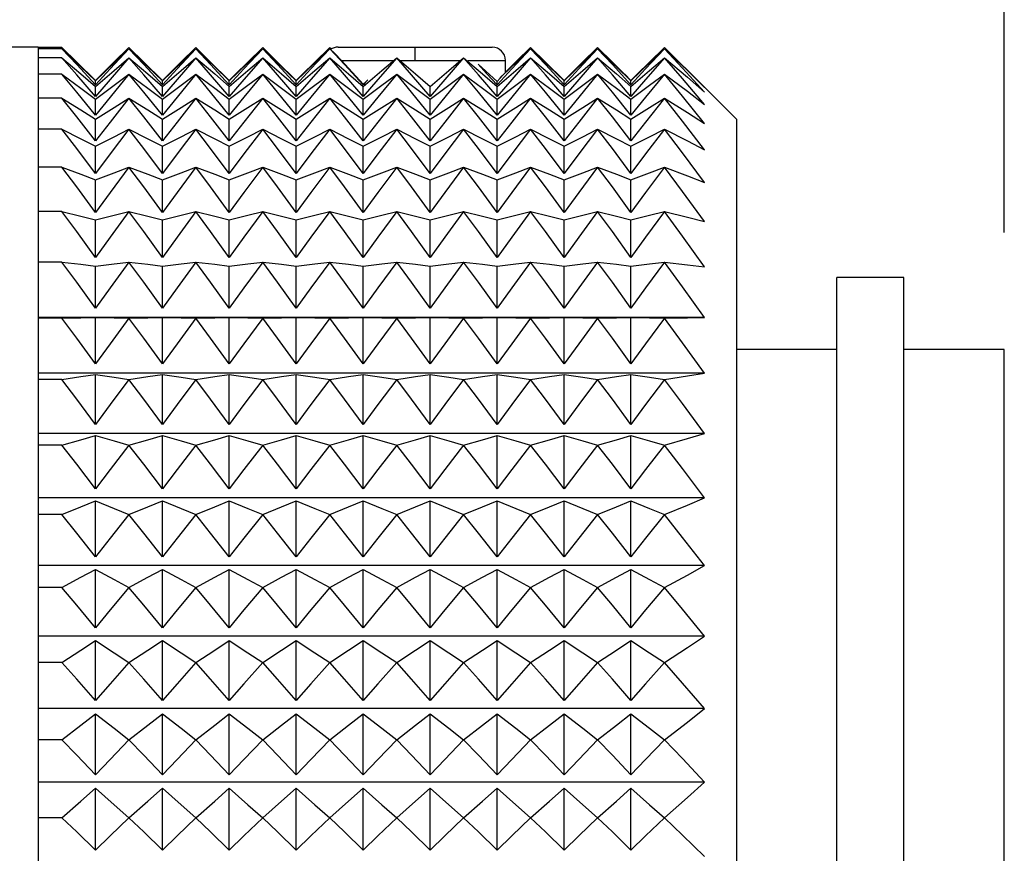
# Model space of a CAD drawing. Header units: millimetres. Extents: x 0 to 489, y 0 to 378.
# Tile 15 of 27: x 255 to 274, y 91 to 107. Entities that reach past the tile are written whole.
import ezdxf

# ---------------------------------------------------------------- set-up
doc = ezdxf.new("R2010")
doc.units = ezdxf.units.MM
doc.header["$LTSCALE"] = 1.75
doc.layers.add('DIMENSIONS', color=140, linetype='Continuous', lineweight=25)
doc.styles.add('SLDTEXTSTYLE2', font='TXT', dxfattribs={"width": 0.75})
doc.dimstyles.new('SLDDIMSTYLE3', dxfattribs={"dimtxt": 5.55625, "dimasz": 5.7785, "dimexe": 0, "dimexo": 0.0625, "dimgap": 1.389063, "dimtad": 0, "dimtih": 1, "dimtoh": 1, "dimdec": 1, "dimrnd": 1e-09, "dimzin": 12, "dimdsep": 46, "dimtxsty": 'SLDTEXTSTYLE2', "dimsah": 1, "dimcen": 0.09, "dimadec": 0, "dimazin": 3, "dimtfac": 1, "dimtdec": 1, "dimtofl": 0, "dimtmove": 0, "dimatfit": 3, "dimfxl": 0, "dimfrac": 2, "dimtolj": 1, "dimtzin": 12, "dimarcsym": 0})

# ---------------------------------------------------------------- blocks, each defined once
blk = doc.blocks.new('_D_5')
at = {"layer": 'DIMENSIONS'}
for p, q in [((203.726, 99.044), (203.726, 125.152)), ((273.576, 102.836), (273.576, 125.152)), ((203.726, 119.595), (224.901, 119.595)), ((231.466, 119.553), (229.773, 119.553)), ((229.773, 119.553), (229.773, 110.732)), ((245.835, 119.553), (247.528, 119.553)), ((247.528, 119.553), (247.528, 110.732)), ((273.576, 119.595), (252.4, 119.595)), ((229.773, 110.732), (231.466, 110.732)), ((247.528, 110.732), (245.835, 110.732))]:
    blk.add_line(p, q, dxfattribs=at)
for points in [[(203.726, 119.595), (209.504, 118.706), (209.504, 120.484)], [(273.576, 119.595), (267.797, 120.484), (267.797, 118.706)]]:
    blk.add_solid(points, dxfattribs=at)
at = {"layer": 'DIMENSIONS', "char_height": 5.5562, "attachment_point": 1, "style": 'SLDTEXTSTYLE2'}
for s, insert in [('69.9', (231.466, 127.844)), ('2.75', (231.466, 117.895))]:
    blk.add_mtext(s, dxfattribs=dict(at, insert=insert))
blk = doc.blocks.new('_D_6')
at = {"layer": 'DIMENSIONS'}
for p, q in [((273.576, 102.836), (273.576, 125.152)), ((432.326, 95.368), (432.326, 125.152)), ((273.576, 119.595), (334.067, 119.595)), ((432.326, 119.595), (371.834, 119.595))]:
    blk.add_line(p, q, dxfattribs=at)
for points in [[(273.576, 119.595), (279.354, 118.706), (279.354, 120.484)], [(432.326, 119.595), (426.547, 120.484), (426.547, 118.706)]]:
    blk.add_solid(points, dxfattribs=at)
at = {"layer": 'DIMENSIONS', "char_height": 5.5562, "attachment_point": 1, "style": 'SLDTEXTSTYLE2'}
for s, insert in [('5ft', (348.482, 126.758)), ('[1525mm]', (335.194, 117.937))]:
    blk.add_mtext(s, dxfattribs=dict(at, insert=insert))

msp = doc.modelspace()

# ---------------------------------------------------------------- linework, layer by layer
for p, q in [((255.247, 106.353), (228.872, 106.353)), ((255.247, 106.353), (255.247, 106.321)), ((255.699, 106.346), (255.247, 106.346)), ((255.247, 106.321), (255.247, 106.151)), ((255.699, 106.321), (255.247, 106.321)), ((260.939, 106.353), (262.4, 106.353)), ((262.4, 106.099), (262.4, 106.353)), ((262.4, 106.353), (263.86, 106.353)), ((255.247, 106.151), (255.247, 105.838)), ((255.699, 106.151), (255.247, 106.151)), ((261, 106.099), (261.414, 105.651)), ((261, 106.099), (261.98, 106.099)), ((262.108, 106.099), (262.4, 106.099)), ((262.4, 106.099), (263.275, 106.099)), ((263.399, 106.099), (264.114, 106.099)), ((264.114, 105.868), (264.114, 106.099)), ((263.594, 106.028), (263.954, 105.701)), ((255.247, 105.838), (255.247, 105.385)), ((255.699, 105.838), (255.247, 105.838)), ((256.334, 105.718), (256.214, 105.839)), ((256.334, 105.718), (256.454, 105.838)), ((256.334, 105.718), (256.334, 105.718)), ((257.604, 105.718), (257.484, 105.839)), ((257.604, 105.718), (257.724, 105.838)), ((257.604, 105.718), (257.604, 105.718)), ((258.874, 105.718), (258.754, 105.839)), ((258.874, 105.718), (258.994, 105.838)), ((258.874, 105.718), (258.874, 105.718)), ((260.144, 105.718), (260.024, 105.839)), ((260.144, 105.718), (260.264, 105.838)), ((260.144, 105.718), (260.144, 105.718)), ((265.224, 105.718), (265.104, 105.839)), ((265.224, 105.718), (265.344, 105.838)), ((265.224, 105.718), (265.224, 105.718)), ((266.494, 105.718), (266.374, 105.839)), ((266.494, 105.718), (266.614, 105.838)), ((266.494, 105.718), (266.494, 105.718)), ((268.496, 104.987), (267.644, 105.838)), ((256.334, 105.637), (256.334, 105.714)), ((256.334, 105.418), (256.334, 105.608)), ((257.604, 105.637), (257.604, 105.714)), ((257.604, 105.418), (257.604, 105.608)), ((258.874, 105.637), (258.874, 105.714)), ((258.874, 105.418), (258.874, 105.608)), ((260.144, 105.637), (260.144, 105.714)), ((260.144, 105.418), (260.144, 105.608)), ((261.414, 105.637), (261.414, 105.651)), ((261.414, 105.418), (261.414, 105.608)), ((262.684, 105.418), (262.684, 105.608)), ((263.954, 105.637), (263.954, 105.701)), ((263.954, 105.418), (263.954, 105.608)), ((265.224, 105.637), (265.224, 105.714)), ((265.224, 105.418), (265.224, 105.608)), ((266.494, 105.637), (266.494, 105.714)), ((266.494, 105.418), (266.494, 105.608)), ((255.247, 105.385), (255.247, 104.796)), ((255.699, 105.385), (255.247, 105.385)), ((256.334, 105.062), (256.334, 105.365)), ((257.604, 105.062), (257.604, 105.365)), ((258.874, 105.062), (258.874, 105.365)), ((260.144, 105.062), (260.144, 105.365)), ((261.414, 105.062), (261.414, 105.365)), ((262.684, 105.062), (262.684, 105.365)), ((263.954, 105.062), (263.954, 105.365)), ((265.224, 105.062), (265.224, 105.365)), ((266.494, 105.062), (266.494, 105.365)), ((256.334, 104.574), (256.334, 104.985)), ((257.604, 104.574), (257.604, 104.985)), ((258.874, 104.574), (258.874, 104.985)), ((260.144, 104.574), (260.144, 104.985)), ((261.414, 104.574), (261.414, 104.985)), ((262.684, 104.574), (262.684, 104.985)), ((263.954, 104.574), (263.954, 104.985)), ((265.224, 104.574), (265.224, 104.985)), ((266.494, 104.574), (266.494, 104.985)), ((268.496, 104.987), (268.496, 77.24)), ((255.247, 104.796), (255.247, 104.076)), ((255.699, 104.796), (255.247, 104.796)), ((256.334, 103.957), (256.334, 104.473)), ((257.604, 103.957), (257.604, 104.473)), ((258.874, 103.957), (258.874, 104.473)), ((260.144, 103.957), (260.144, 104.473)), ((261.414, 103.957), (261.414, 104.473)), ((262.684, 103.957), (262.684, 104.473)), ((263.954, 103.957), (263.954, 104.473)), ((265.224, 103.957), (265.224, 104.473)), ((266.494, 103.957), (266.494, 104.473)), ((255.247, 104.076), (255.247, 103.233)), ((255.699, 104.076), (255.247, 104.076)), ((256.334, 103.218), (256.334, 103.834)), ((257.604, 103.218), (257.604, 103.834)), ((258.874, 103.218), (258.874, 103.834)), ((260.144, 103.218), (260.144, 103.834)), ((261.414, 103.218), (261.414, 103.834)), ((262.684, 103.218), (262.684, 103.834)), ((263.954, 103.218), (263.954, 103.834)), ((265.224, 103.218), (265.224, 103.834)), ((266.494, 103.218), (266.494, 103.834)), ((255.247, 103.233), (255.247, 102.274)), ((255.699, 103.233), (255.247, 103.233)), ((256.334, 102.363), (256.334, 103.074)), ((257.604, 102.363), (257.604, 103.074)), ((258.874, 102.363), (258.874, 103.074)), ((260.144, 102.363), (260.144, 103.074)), ((261.414, 102.363), (261.414, 103.074)), ((262.684, 102.363), (262.684, 103.074)), ((263.954, 102.363), (263.954, 103.074)), ((265.224, 102.363), (265.224, 103.074)), ((266.494, 102.363), (266.494, 103.074)), ((255.247, 102.274), (255.247, 101.209)), ((255.699, 102.274), (255.247, 102.274)), ((256.334, 101.401), (256.334, 102.2)), ((257.604, 101.401), (257.604, 102.2)), ((258.874, 101.401), (258.874, 102.2)), ((260.144, 101.401), (260.144, 102.2)), ((261.414, 101.401), (261.414, 102.2)), ((262.684, 101.401), (262.684, 102.2)), ((263.954, 101.401), (263.954, 102.2)), ((265.224, 101.401), (265.224, 102.2)), ((266.494, 101.401), (266.494, 102.2)), ((270.401, 80.242), (270.401, 101.985)), ((271.671, 101.985), (270.401, 101.985)), ((271.671, 80.242), (271.671, 101.985)), ((267.891, 101.222), (255.247, 101.222)), ((255.247, 101.209), (255.247, 100.048)), ((255.699, 101.209), (255.247, 101.209)), ((256.334, 100.342), (256.334, 101.22)), ((257.604, 100.342), (257.604, 101.22)), ((258.874, 100.342), (258.874, 101.22)), ((260.144, 100.342), (260.144, 101.22)), ((261.414, 100.342), (261.414, 101.22)), ((262.684, 100.342), (262.684, 101.22)), ((263.954, 100.342), (263.954, 101.22)), ((265.224, 100.342), (265.224, 101.22)), ((266.494, 100.342), (266.494, 101.22)), ((270.401, 100.613), (268.496, 100.613)), ((273.576, 100.613), (271.671, 100.613)), ((273.576, 81.614), (273.576, 100.613)), ((267.891, 100.164), (255.247, 100.164)), ((256.334, 99.194), (256.334, 100.144)), ((257.604, 99.194), (257.604, 100.144)), ((258.874, 99.194), (258.874, 100.144)), ((260.144, 99.194), (260.144, 100.144)), ((261.414, 99.194), (261.414, 100.144)), ((262.684, 99.194), (262.684, 100.144)), ((263.954, 99.194), (263.954, 100.144)), ((265.224, 99.194), (265.224, 100.144)), ((266.494, 99.194), (266.494, 100.144)), ((255.247, 100.048), (255.247, 98.802)), ((255.699, 100.048), (255.247, 100.048)), ((267.891, 99.019), (255.247, 99.019)), ((256.334, 97.969), (256.334, 98.982)), ((257.604, 97.969), (257.604, 98.982)), ((258.874, 97.969), (258.874, 98.982)), ((260.144, 97.969), (260.144, 98.982)), ((261.414, 97.969), (261.414, 98.982)), ((262.684, 97.969), (262.684, 98.982)), ((263.954, 97.969), (263.954, 98.982)), ((265.224, 97.969), (265.224, 98.982)), ((266.494, 97.969), (266.494, 98.982)), ((255.247, 98.802), (255.247, 97.482)), ((255.699, 98.802), (255.247, 98.802)), ((267.891, 97.799), (255.247, 97.799)), ((256.334, 96.679), (256.334, 97.745)), ((257.604, 96.679), (257.604, 97.745)), ((258.874, 96.679), (258.874, 97.745)), ((260.144, 96.679), (260.144, 97.745)), ((261.414, 96.679), (261.414, 97.745)), ((262.684, 96.679), (262.684, 97.745)), ((263.954, 96.679), (263.954, 97.745)), ((265.224, 96.679), (265.224, 97.745)), ((266.494, 96.679), (266.494, 97.745)), ((255.247, 97.482), (255.247, 96.102)), ((255.699, 97.482), (255.247, 97.482)), ((267.891, 96.515), (255.247, 96.515)), ((256.334, 95.336), (256.334, 96.444)), ((257.604, 95.336), (257.604, 96.444)), ((258.874, 95.336), (258.874, 96.444)), ((260.144, 95.336), (260.144, 96.444)), ((261.414, 95.336), (261.414, 96.444)), ((262.684, 95.336), (262.684, 96.444)), ((263.954, 95.336), (263.954, 96.444)), ((265.224, 95.336), (265.224, 96.444)), ((266.494, 95.336), (266.494, 96.444)), ((255.247, 96.102), (255.247, 94.674)), ((255.699, 96.102), (255.247, 96.102)), ((267.891, 95.179), (255.247, 95.179)), ((256.334, 93.953), (256.334, 95.093)), ((257.604, 93.953), (257.604, 95.093)), ((258.874, 93.953), (258.874, 95.093)), ((260.144, 93.953), (260.144, 95.093)), ((261.414, 93.953), (261.414, 95.093)), ((262.684, 93.953), (262.684, 95.093)), ((263.954, 93.953), (263.954, 95.093)), ((265.224, 93.953), (265.224, 95.093)), ((266.494, 93.953), (266.494, 95.093)), ((255.247, 94.674), (255.247, 93.212)), ((255.699, 94.674), (255.247, 94.674)), ((267.891, 93.805), (255.247, 93.805)), ((256.334, 92.542), (256.334, 93.704)), ((257.604, 92.542), (257.604, 93.704)), ((258.874, 92.542), (258.874, 93.704)), ((260.144, 92.542), (260.144, 93.704)), ((261.414, 92.542), (261.414, 93.704)), ((262.684, 92.542), (262.684, 93.704)), ((263.954, 92.542), (263.954, 93.704)), ((265.224, 92.542), (265.224, 93.704)), ((266.494, 92.542), (266.494, 93.704)), ((255.247, 93.212), (255.247, 91.731)), ((255.699, 93.212), (255.247, 93.212)), ((267.891, 92.405), (255.247, 92.405)), ((256.334, 91.118), (256.334, 92.291)), ((257.604, 91.118), (257.604, 92.291)), ((258.874, 91.118), (258.874, 92.291)), ((260.144, 91.118), (260.144, 92.291)), ((261.414, 91.118), (261.414, 92.291)), ((262.684, 91.118), (262.684, 92.291)), ((263.954, 91.118), (263.954, 92.291)), ((265.224, 91.118), (265.224, 92.291)), ((266.494, 91.118), (266.494, 92.291)), ((255.247, 91.731), (255.247, 90.243)), ((255.699, 91.731), (255.247, 91.731))]:
    msp.add_line(p, q)
at = {"flags": 128}
for points in [[(256.334, 105.718), (255.98, 106.07), (255.699, 106.346)], [(256.334, 105.637), (255.98, 106.021), (255.699, 106.321)], [(255.699, 106.321), (256.057, 105.982), (256.334, 105.714)], [(256.969, 106.321), (256.612, 105.939), (256.334, 105.637)], [(256.334, 105.714), (256.688, 106.055), (256.969, 106.321)], [(256.969, 106.346), (256.679, 106.062), (256.454, 105.838)], [(257.604, 105.718), (257.25, 106.07), (256.969, 106.346)], [(257.604, 105.637), (257.25, 106.021), (256.969, 106.321)], [(256.969, 106.321), (257.327, 105.982), (257.604, 105.714)], [(258.239, 106.321), (257.882, 105.939), (257.604, 105.637)], [(257.604, 105.714), (257.958, 106.055), (258.239, 106.321)], [(258.239, 106.346), (257.949, 106.062), (257.724, 105.838)], [(258.874, 105.718), (258.52, 106.07), (258.239, 106.346)], [(258.874, 105.637), (258.52, 106.021), (258.239, 106.321)], [(258.239, 106.321), (258.597, 105.982), (258.874, 105.714)], [(259.509, 106.321), (259.152, 105.939), (258.874, 105.637)], [(258.874, 105.714), (259.228, 106.055), (259.509, 106.321)], [(259.509, 106.346), (259.219, 106.062), (258.994, 105.838)], [(260.144, 105.718), (259.79, 106.07), (259.509, 106.346)], [(260.144, 105.637), (259.79, 106.021), (259.509, 106.321)], [(259.509, 106.321), (259.867, 105.982), (260.144, 105.714)], [(260.779, 106.321), (260.422, 105.939), (260.144, 105.637)], [(260.144, 105.714), (260.498, 106.055), (260.779, 106.321)], [(260.779, 106.346), (260.489, 106.062), (260.264, 105.838)], [(260.812, 106.314), (260.803, 106.322), (260.779, 106.346)], [(261.414, 105.637), (261.06, 106.021), (260.779, 106.321)], [(260.779, 106.321), (260.862, 106.243), (260.927, 106.181)], [(264.589, 106.321), (264.232, 105.939), (263.954, 105.637)], [(264.05, 105.807), (264.35, 106.095), (264.589, 106.321)], [(264.589, 106.346), (264.322, 106.084), (264.114, 105.878)], [(265.224, 105.718), (264.87, 106.07), (264.589, 106.346)], [(265.224, 105.637), (264.87, 106.021), (264.589, 106.321)], [(264.589, 106.321), (264.947, 105.982), (265.224, 105.714)], [(265.859, 106.321), (265.502, 105.939), (265.224, 105.637)], [(265.224, 105.714), (265.578, 106.055), (265.859, 106.321)], [(265.859, 106.346), (265.569, 106.062), (265.344, 105.838)], [(266.494, 105.718), (266.14, 106.07), (265.859, 106.346)], [(266.494, 105.637), (266.14, 106.021), (265.859, 106.321)], [(265.859, 106.321), (266.217, 105.982), (266.494, 105.714)], [(267.129, 106.321), (266.772, 105.939), (266.494, 105.637)], [(266.494, 105.714), (266.848, 106.055), (267.129, 106.321)], [(267.129, 106.346), (266.839, 106.062), (266.614, 105.838)], [(267.644, 105.838), (267.36, 106.12), (267.129, 106.346)], [(267.891, 105.497), (267.473, 105.953), (267.129, 106.321)], [(267.129, 106.321), (267.565, 105.907), (267.891, 105.589)], [(256.334, 105.418), (255.98, 105.83), (255.699, 106.151)], [(255.699, 106.151), (256.057, 105.848), (256.334, 105.608)], [(256.969, 106.151), (256.612, 105.742), (256.334, 105.418)], [(256.334, 105.608), (256.688, 105.913), (256.969, 106.151)], [(257.604, 105.418), (257.25, 105.83), (256.969, 106.151)], [(256.969, 106.151), (257.327, 105.848), (257.604, 105.608)], [(258.239, 106.151), (257.882, 105.742), (257.604, 105.418)], [(257.604, 105.608), (257.958, 105.913), (258.239, 106.151)], [(258.874, 105.418), (258.52, 105.83), (258.239, 106.151)], [(258.239, 106.151), (258.597, 105.848), (258.874, 105.608)], [(259.509, 106.151), (259.152, 105.742), (258.874, 105.418)], [(258.874, 105.608), (259.228, 105.913), (259.509, 106.151)], [(260.144, 105.418), (259.79, 105.83), (259.509, 106.151)], [(259.509, 106.151), (259.867, 105.848), (260.144, 105.608)], [(260.779, 106.151), (260.422, 105.742), (260.144, 105.418)], [(260.144, 105.608), (260.498, 105.913), (260.779, 106.151)], [(261.414, 105.418), (261.06, 105.83), (260.779, 106.151)], [(260.779, 106.151), (261.137, 105.848), (261.414, 105.608)], [(261, 106.099), (260.959, 106.145), (260.927, 106.181)], [(262.049, 106.151), (261.692, 105.742), (261.414, 105.418)], [(261.414, 105.608), (261.768, 105.913), (262.049, 106.151)], [(262.684, 105.418), (262.33, 105.83), (262.049, 106.151)], [(262.049, 106.151), (262.407, 105.848), (262.684, 105.608)], [(263.319, 106.151), (262.962, 105.742), (262.684, 105.418)], [(262.684, 105.608), (263.038, 105.913), (263.319, 106.151)], [(263.954, 105.418), (263.6, 105.83), (263.319, 106.151)], [(263.319, 106.151), (263.677, 105.848), (263.954, 105.608)], [(264.589, 106.151), (264.232, 105.742), (263.954, 105.418)], [(263.954, 105.608), (264.308, 105.913), (264.589, 106.151)], [(265.224, 105.418), (264.87, 105.83), (264.589, 106.151)], [(264.589, 106.151), (264.947, 105.848), (265.224, 105.608)], [(265.859, 106.151), (265.502, 105.742), (265.224, 105.418)], [(265.224, 105.608), (265.578, 105.913), (265.859, 106.151)], [(266.494, 105.418), (266.14, 105.83), (265.859, 106.151)], [(265.859, 106.151), (266.217, 105.848), (266.494, 105.608)], [(267.129, 106.151), (266.772, 105.742), (266.494, 105.418)], [(266.494, 105.608), (266.848, 105.913), (267.129, 106.151)], [(267.891, 105.267), (267.473, 105.758), (267.129, 106.151)], [(267.129, 106.151), (267.564, 105.781), (267.891, 105.497)], [(263.954, 105.637), (263.755, 105.854), (263.594, 106.028)], [(256.334, 105.062), (255.98, 105.498), (255.699, 105.838)], [(255.699, 105.838), (256.057, 105.574), (256.334, 105.365)], [(256.969, 105.838), (256.612, 105.405), (256.334, 105.062)], [(256.334, 105.365), (256.688, 105.631), (256.969, 105.838)], [(256.454, 105.838), (256.387, 105.771), (256.334, 105.718)], [(257.604, 105.062), (257.25, 105.498), (256.969, 105.838)], [(256.969, 105.838), (257.327, 105.574), (257.604, 105.365)], [(258.239, 105.838), (257.882, 105.405), (257.604, 105.062)], [(257.604, 105.365), (257.958, 105.631), (258.239, 105.838)], [(257.724, 105.838), (257.657, 105.771), (257.604, 105.718)], [(258.874, 105.062), (258.52, 105.498), (258.239, 105.838)], [(258.239, 105.838), (258.597, 105.574), (258.874, 105.365)], [(259.509, 105.838), (259.152, 105.405), (258.874, 105.062)], [(258.874, 105.365), (259.228, 105.631), (259.509, 105.838)], [(258.994, 105.838), (258.927, 105.771), (258.874, 105.718)], [(260.144, 105.062), (259.79, 105.498), (259.509, 105.838)], [(259.509, 105.838), (259.867, 105.574), (260.144, 105.365)], [(260.779, 105.838), (260.422, 105.405), (260.144, 105.062)], [(260.144, 105.365), (260.498, 105.631), (260.779, 105.838)], [(260.264, 105.838), (260.197, 105.771), (260.144, 105.718)], [(261.414, 105.062), (261.06, 105.498), (260.779, 105.838)], [(260.779, 105.838), (261.137, 105.574), (261.414, 105.365)], [(262.049, 105.838), (261.692, 105.405), (261.414, 105.062)], [(261.414, 105.365), (261.768, 105.631), (262.049, 105.838)], [(261.414, 105.651), (261.464, 105.698), (261.504, 105.735)], [(261.504, 105.735), (261.453, 105.68), (261.414, 105.637)], [(262.684, 105.062), (262.33, 105.498), (262.049, 105.838)], [(262.049, 105.838), (262.407, 105.574), (262.684, 105.365)], [(263.319, 105.838), (262.962, 105.405), (262.684, 105.062)], [(262.684, 105.365), (263.038, 105.631), (263.319, 105.838)], [(263.954, 105.062), (263.6, 105.498), (263.319, 105.838)], [(263.319, 105.838), (263.677, 105.574), (263.954, 105.365)], [(264.589, 105.838), (264.232, 105.405), (263.954, 105.062)], [(263.954, 105.365), (264.308, 105.631), (264.589, 105.838)], [(263.954, 105.701), (264.012, 105.765), (264.05, 105.807)], [(265.224, 105.062), (264.87, 105.498), (264.589, 105.838)], [(264.589, 105.838), (264.947, 105.574), (265.224, 105.365)], [(265.859, 105.838), (265.502, 105.405), (265.224, 105.062)], [(265.224, 105.365), (265.578, 105.631), (265.859, 105.838)], [(265.344, 105.838), (265.277, 105.771), (265.224, 105.718)], [(266.494, 105.062), (266.14, 105.498), (265.859, 105.838)], [(265.859, 105.838), (266.217, 105.574), (266.494, 105.365)], [(267.129, 105.838), (266.772, 105.405), (266.494, 105.062)], [(266.494, 105.365), (266.848, 105.631), (267.129, 105.838)], [(266.614, 105.838), (266.547, 105.771), (266.494, 105.718)], [(267.891, 104.903), (267.473, 105.422), (267.129, 105.838)], [(267.129, 105.838), (267.564, 105.516), (267.891, 105.267)], [(267.891, 105.589), (267.754, 105.728), (267.644, 105.838)], [(256.334, 104.574), (255.98, 105.029), (255.699, 105.385)], [(255.699, 105.385), (256.057, 105.162), (256.334, 104.985)], [(256.969, 105.385), (256.612, 104.932), (256.334, 104.574)], [(256.334, 104.985), (256.688, 105.21), (256.969, 105.385)], [(257.604, 104.574), (257.25, 105.029), (256.969, 105.385)], [(256.969, 105.385), (257.327, 105.162), (257.604, 104.985)], [(258.239, 105.385), (257.882, 104.932), (257.604, 104.574)], [(257.604, 104.985), (257.958, 105.21), (258.239, 105.385)], [(258.874, 104.574), (258.52, 105.029), (258.239, 105.385)], [(258.239, 105.385), (258.597, 105.162), (258.874, 104.985)], [(259.509, 105.385), (259.152, 104.932), (258.874, 104.574)], [(258.874, 104.985), (259.228, 105.21), (259.509, 105.385)], [(260.144, 104.574), (259.79, 105.029), (259.509, 105.385)], [(259.509, 105.385), (259.867, 105.162), (260.144, 104.985)], [(260.779, 105.385), (260.422, 104.932), (260.144, 104.574)], [(260.144, 104.985), (260.498, 105.21), (260.779, 105.385)], [(261.414, 104.574), (261.06, 105.029), (260.779, 105.385)], [(260.779, 105.385), (261.137, 105.162), (261.414, 104.985)], [(262.049, 105.385), (261.692, 104.932), (261.414, 104.574)], [(261.414, 104.985), (261.768, 105.21), (262.049, 105.385)], [(262.684, 104.574), (262.33, 105.029), (262.049, 105.385)], [(262.049, 105.385), (262.407, 105.162), (262.684, 104.985)], [(263.319, 105.385), (262.962, 104.932), (262.684, 104.574)], [(262.684, 104.985), (263.038, 105.21), (263.319, 105.385)], [(263.954, 104.574), (263.6, 105.029), (263.319, 105.385)], [(263.319, 105.385), (263.677, 105.162), (263.954, 104.985)], [(264.589, 105.385), (264.232, 104.932), (263.954, 104.574)], [(263.954, 104.985), (264.308, 105.21), (264.589, 105.385)], [(265.224, 104.574), (264.87, 105.029), (264.589, 105.385)], [(264.589, 105.385), (264.947, 105.162), (265.224, 104.985)], [(265.859, 105.385), (265.502, 104.932), (265.224, 104.574)], [(265.224, 104.985), (265.578, 105.21), (265.859, 105.385)], [(266.494, 104.574), (266.14, 105.029), (265.859, 105.385)], [(265.859, 105.385), (266.217, 105.162), (266.494, 104.985)], [(267.129, 105.385), (266.772, 104.932), (266.494, 104.574)], [(266.494, 104.985), (266.848, 105.21), (267.129, 105.385)], [(267.891, 104.407), (267.473, 104.95), (267.129, 105.385)], [(267.129, 105.385), (267.564, 105.113), (267.891, 104.903)], [(256.334, 103.957), (255.98, 104.428), (255.699, 104.796)], [(255.699, 104.796), (256.057, 104.616), (256.334, 104.473)], [(256.969, 104.796), (256.612, 104.327), (256.334, 103.957)], [(256.334, 104.473), (256.688, 104.654), (256.969, 104.796)], [(257.604, 103.957), (257.25, 104.428), (256.969, 104.796)], [(256.969, 104.796), (257.327, 104.616), (257.604, 104.473)], [(258.239, 104.796), (257.882, 104.327), (257.604, 103.957)], [(257.604, 104.473), (257.958, 104.654), (258.239, 104.796)], [(258.874, 103.957), (258.52, 104.428), (258.239, 104.796)], [(258.239, 104.796), (258.597, 104.616), (258.874, 104.473)], [(259.509, 104.796), (259.152, 104.327), (258.874, 103.957)], [(258.874, 104.473), (259.228, 104.654), (259.509, 104.796)], [(260.144, 103.957), (259.79, 104.428), (259.509, 104.796)], [(259.509, 104.796), (259.867, 104.616), (260.144, 104.473)], [(260.779, 104.796), (260.422, 104.327), (260.144, 103.957)], [(260.144, 104.473), (260.498, 104.654), (260.779, 104.796)], [(261.414, 103.957), (261.06, 104.428), (260.779, 104.796)], [(260.779, 104.796), (261.137, 104.616), (261.414, 104.473)], [(262.049, 104.796), (261.692, 104.327), (261.414, 103.957)], [(261.414, 104.473), (261.768, 104.654), (262.049, 104.796)], [(262.684, 103.957), (262.33, 104.428), (262.049, 104.796)], [(262.049, 104.796), (262.407, 104.616), (262.684, 104.473)], [(263.319, 104.796), (262.962, 104.327), (262.684, 103.957)], [(262.684, 104.473), (263.038, 104.654), (263.319, 104.796)], [(263.954, 103.957), (263.6, 104.428), (263.319, 104.796)], [(263.319, 104.796), (263.677, 104.616), (263.954, 104.473)], [(264.589, 104.796), (264.232, 104.327), (263.954, 103.957)], [(263.954, 104.473), (264.308, 104.654), (264.589, 104.796)], [(265.224, 103.957), (264.87, 104.428), (264.589, 104.796)], [(264.589, 104.796), (264.947, 104.616), (265.224, 104.473)], [(265.859, 104.796), (265.502, 104.327), (265.224, 103.957)], [(265.224, 104.473), (265.578, 104.654), (265.859, 104.796)], [(266.494, 103.957), (266.14, 104.428), (265.859, 104.796)], [(265.859, 104.796), (266.217, 104.616), (266.494, 104.473)], [(267.129, 104.796), (266.772, 104.327), (266.494, 103.957)], [(266.494, 104.473), (266.848, 104.654), (267.129, 104.796)], [(267.891, 103.785), (267.473, 104.346), (267.129, 104.796)], [(267.129, 104.796), (267.564, 104.576), (267.891, 104.407)], [(256.334, 103.218), (255.98, 103.7), (255.699, 104.076)], [(255.699, 104.076), (256.057, 103.941), (256.334, 103.834)], [(256.969, 104.076), (256.612, 103.597), (256.334, 103.218)], [(256.334, 103.834), (256.688, 103.97), (256.969, 104.076)], [(257.604, 103.218), (257.25, 103.7), (256.969, 104.076)], [(256.969, 104.076), (257.327, 103.941), (257.604, 103.834)], [(258.239, 104.076), (257.882, 103.597), (257.604, 103.218)], [(257.604, 103.834), (257.958, 103.97), (258.239, 104.076)], [(258.874, 103.218), (258.52, 103.7), (258.239, 104.076)], [(258.239, 104.076), (258.597, 103.941), (258.874, 103.834)], [(259.509, 104.076), (259.152, 103.597), (258.874, 103.218)], [(258.874, 103.834), (259.228, 103.97), (259.509, 104.076)], [(260.144, 103.218), (259.79, 103.7), (259.509, 104.076)], [(259.509, 104.076), (259.867, 103.941), (260.144, 103.834)], [(260.779, 104.076), (260.422, 103.597), (260.144, 103.218)], [(260.144, 103.834), (260.498, 103.97), (260.779, 104.076)], [(261.414, 103.218), (261.06, 103.7), (260.779, 104.076)], [(260.779, 104.076), (261.137, 103.941), (261.414, 103.834)], [(262.049, 104.076), (261.692, 103.597), (261.414, 103.218)], [(261.414, 103.834), (261.768, 103.97), (262.049, 104.076)], [(262.684, 103.218), (262.33, 103.7), (262.049, 104.076)], [(262.049, 104.076), (262.407, 103.941), (262.684, 103.834)], [(263.319, 104.076), (262.962, 103.597), (262.684, 103.218)], [(262.684, 103.834), (263.038, 103.97), (263.319, 104.076)], [(263.954, 103.218), (263.6, 103.7), (263.319, 104.076)], [(263.319, 104.076), (263.677, 103.941), (263.954, 103.834)], [(264.589, 104.076), (264.232, 103.597), (263.954, 103.218)], [(263.954, 103.834), (264.308, 103.97), (264.589, 104.076)], [(265.224, 103.218), (264.87, 103.7), (264.589, 104.076)], [(264.589, 104.076), (264.947, 103.941), (265.224, 103.834)], [(265.859, 104.076), (265.502, 103.597), (265.224, 103.218)], [(265.224, 103.834), (265.578, 103.97), (265.859, 104.076)], [(266.494, 103.218), (266.14, 103.7), (265.859, 104.076)], [(265.859, 104.076), (266.217, 103.941), (266.494, 103.834)], [(267.129, 104.076), (266.772, 103.597), (266.494, 103.218)], [(266.494, 103.834), (266.848, 103.97), (267.129, 104.076)], [(267.891, 103.042), (267.473, 103.616), (267.129, 104.076)], [(267.129, 104.076), (267.564, 103.912), (267.891, 103.785)], [(256.334, 102.363), (255.98, 102.852), (255.699, 103.233)], [(255.699, 103.233), (256.057, 103.144), (256.334, 103.074)], [(256.969, 103.233), (256.612, 102.747), (256.334, 102.363)], [(256.334, 103.074), (256.688, 103.163), (256.969, 103.233)], [(257.604, 102.363), (257.25, 102.852), (256.969, 103.233)], [(256.969, 103.233), (257.327, 103.144), (257.604, 103.074)], [(258.239, 103.233), (257.882, 102.747), (257.604, 102.363)], [(257.604, 103.074), (257.958, 103.163), (258.239, 103.233)], [(258.874, 102.363), (258.52, 102.852), (258.239, 103.233)], [(258.239, 103.233), (258.597, 103.144), (258.874, 103.074)], [(259.509, 103.233), (259.152, 102.747), (258.874, 102.363)], [(258.874, 103.074), (259.228, 103.163), (259.509, 103.233)], [(260.144, 102.363), (259.79, 102.852), (259.509, 103.233)], [(259.509, 103.233), (259.867, 103.144), (260.144, 103.074)], [(260.779, 103.233), (260.422, 102.747), (260.144, 102.363)], [(260.144, 103.074), (260.498, 103.163), (260.779, 103.233)], [(261.414, 102.363), (261.06, 102.852), (260.779, 103.233)], [(260.779, 103.233), (261.137, 103.144), (261.414, 103.074)], [(262.049, 103.233), (261.692, 102.747), (261.414, 102.363)], [(261.414, 103.074), (261.768, 103.163), (262.049, 103.233)], [(262.684, 102.363), (262.33, 102.852), (262.049, 103.233)], [(262.049, 103.233), (262.407, 103.144), (262.684, 103.074)], [(263.319, 103.233), (262.962, 102.747), (262.684, 102.363)], [(262.684, 103.074), (263.038, 103.163), (263.319, 103.233)], [(263.954, 102.363), (263.6, 102.852), (263.319, 103.233)], [(263.319, 103.233), (263.677, 103.144), (263.954, 103.074)], [(264.589, 103.233), (264.232, 102.747), (263.954, 102.363)], [(263.954, 103.074), (264.308, 103.163), (264.589, 103.233)], [(265.224, 102.363), (264.87, 102.852), (264.589, 103.233)], [(264.589, 103.233), (264.947, 103.144), (265.224, 103.074)], [(265.859, 103.233), (265.502, 102.747), (265.224, 102.363)], [(265.224, 103.074), (265.578, 103.163), (265.859, 103.233)], [(266.494, 102.363), (266.14, 102.852), (265.859, 103.233)], [(265.859, 103.233), (266.217, 103.144), (266.494, 103.074)], [(267.129, 103.233), (266.772, 102.747), (266.494, 102.363)], [(266.494, 103.074), (266.848, 103.163), (267.129, 103.233)], [(267.891, 102.185), (267.473, 102.766), (267.129, 103.233)], [(267.129, 103.233), (267.564, 103.125), (267.891, 103.042)], [(256.334, 101.401), (255.98, 101.892), (255.699, 102.274)], [(255.699, 102.274), (256.057, 102.233), (256.334, 102.2)], [(256.969, 102.274), (256.612, 101.787), (256.334, 101.401)], [(256.334, 102.2), (256.688, 102.242), (256.969, 102.274)], [(257.604, 101.401), (257.25, 101.892), (256.969, 102.274)], [(256.969, 102.274), (257.327, 102.233), (257.604, 102.2)], [(258.239, 102.274), (257.882, 101.787), (257.604, 101.401)], [(257.604, 102.2), (257.958, 102.242), (258.239, 102.274)], [(258.874, 101.401), (258.52, 101.892), (258.239, 102.274)], [(258.239, 102.274), (258.597, 102.233), (258.874, 102.2)], [(259.509, 102.274), (259.152, 101.787), (258.874, 101.401)], [(258.874, 102.2), (259.228, 102.242), (259.509, 102.274)], [(260.144, 101.401), (259.79, 101.892), (259.509, 102.274)], [(259.509, 102.274), (259.867, 102.233), (260.144, 102.2)], [(260.779, 102.274), (260.422, 101.787), (260.144, 101.401)], [(260.144, 102.2), (260.498, 102.242), (260.779, 102.274)], [(261.414, 101.401), (261.06, 101.892), (260.779, 102.274)], [(260.779, 102.274), (261.137, 102.233), (261.414, 102.2)], [(262.049, 102.274), (261.692, 101.787), (261.414, 101.401)], [(261.414, 102.2), (261.768, 102.242), (262.049, 102.274)], [(262.684, 101.401), (262.33, 101.892), (262.049, 102.274)], [(262.049, 102.274), (262.407, 102.233), (262.684, 102.2)], [(263.319, 102.274), (262.962, 101.787), (262.684, 101.401)], [(262.684, 102.2), (263.038, 102.242), (263.319, 102.274)], [(263.954, 101.401), (263.6, 101.892), (263.319, 102.274)], [(263.319, 102.274), (263.677, 102.233), (263.954, 102.2)], [(264.589, 102.274), (264.232, 101.787), (263.954, 101.401)], [(263.954, 102.2), (264.308, 102.242), (264.589, 102.274)], [(265.224, 101.401), (264.87, 101.892), (264.589, 102.274)], [(264.589, 102.274), (264.947, 102.233), (265.224, 102.2)], [(265.859, 102.274), (265.502, 101.787), (265.224, 101.401)], [(265.224, 102.2), (265.578, 102.242), (265.859, 102.274)], [(266.494, 101.401), (266.14, 101.892), (265.859, 102.274)], [(265.859, 102.274), (266.217, 102.233), (266.494, 102.2)], [(267.129, 102.274), (266.772, 101.787), (266.494, 101.401)], [(266.494, 102.2), (266.848, 102.242), (267.129, 102.274)], [(267.891, 101.222), (267.473, 101.806), (267.129, 102.274)], [(267.129, 102.274), (267.564, 102.224), (267.891, 102.185)], [(255.699, 101.209), (256.057, 101.215), (256.334, 101.22)], [(256.334, 100.342), (255.98, 100.829), (255.699, 101.209)], [(256.334, 101.22), (256.688, 101.214), (256.969, 101.209)], [(256.969, 101.209), (256.612, 100.725), (256.334, 100.342)], [(256.969, 101.209), (257.327, 101.215), (257.604, 101.22)], [(257.604, 100.342), (257.25, 100.829), (256.969, 101.209)], [(257.604, 101.22), (257.958, 101.214), (258.239, 101.209)], [(258.239, 101.209), (257.882, 100.725), (257.604, 100.342)], [(258.239, 101.209), (258.597, 101.215), (258.874, 101.22)], [(258.874, 100.342), (258.52, 100.829), (258.239, 101.209)], [(258.874, 101.22), (259.228, 101.214), (259.509, 101.209)], [(259.509, 101.209), (259.152, 100.725), (258.874, 100.342)], [(259.509, 101.209), (259.867, 101.215), (260.144, 101.22)], [(260.144, 100.342), (259.79, 100.829), (259.509, 101.209)], [(260.144, 101.22), (260.498, 101.214), (260.779, 101.209)], [(260.779, 101.209), (260.422, 100.725), (260.144, 100.342)], [(260.779, 101.209), (261.137, 101.215), (261.414, 101.22)], [(261.414, 100.342), (261.06, 100.829), (260.779, 101.209)], [(261.414, 101.22), (261.768, 101.214), (262.049, 101.209)], [(262.049, 101.209), (261.692, 100.725), (261.414, 100.342)], [(262.049, 101.209), (262.407, 101.215), (262.684, 101.22)], [(262.684, 100.342), (262.33, 100.829), (262.049, 101.209)], [(262.684, 101.22), (263.038, 101.214), (263.319, 101.209)], [(263.319, 101.209), (262.962, 100.725), (262.684, 100.342)], [(263.319, 101.209), (263.677, 101.215), (263.954, 101.22)], [(263.954, 100.342), (263.6, 100.829), (263.319, 101.209)], [(263.954, 101.22), (264.308, 101.214), (264.589, 101.209)], [(264.589, 101.209), (264.232, 100.725), (263.954, 100.342)], [(264.589, 101.209), (264.947, 101.215), (265.224, 101.22)], [(265.224, 100.342), (264.87, 100.829), (264.589, 101.209)], [(265.224, 101.22), (265.578, 101.214), (265.859, 101.209)], [(265.859, 101.209), (265.502, 100.725), (265.224, 100.342)], [(265.859, 101.209), (266.217, 101.215), (266.494, 101.22)], [(266.494, 100.342), (266.14, 100.829), (265.859, 101.209)], [(266.494, 101.22), (266.848, 101.214), (267.129, 101.209)], [(267.129, 101.209), (266.772, 100.725), (266.494, 100.342)], [(267.129, 101.209), (267.564, 101.217), (267.891, 101.222)], [(267.891, 100.164), (267.473, 100.744), (267.129, 101.209)], [(255.699, 100.048), (256.057, 100.102), (256.334, 100.144)], [(256.334, 100.144), (256.688, 100.09), (256.969, 100.048)], [(256.969, 100.048), (257.327, 100.102), (257.604, 100.144)], [(257.604, 100.144), (257.958, 100.09), (258.239, 100.048)], [(258.239, 100.048), (258.597, 100.102), (258.874, 100.144)], [(258.874, 100.144), (259.228, 100.09), (259.509, 100.048)], [(259.509, 100.048), (259.867, 100.102), (260.144, 100.144)], [(260.144, 100.144), (260.498, 100.09), (260.779, 100.048)], [(260.779, 100.048), (261.137, 100.102), (261.414, 100.144)], [(261.414, 100.144), (261.768, 100.09), (262.049, 100.048)], [(262.049, 100.048), (262.407, 100.102), (262.684, 100.144)], [(262.684, 100.144), (263.038, 100.09), (263.319, 100.048)], [(263.319, 100.048), (263.677, 100.102), (263.954, 100.144)], [(263.954, 100.144), (264.308, 100.09), (264.589, 100.048)], [(264.589, 100.048), (264.947, 100.102), (265.224, 100.144)], [(265.224, 100.144), (265.578, 100.09), (265.859, 100.048)], [(265.859, 100.048), (266.217, 100.102), (266.494, 100.144)], [(266.494, 100.144), (266.848, 100.09), (267.129, 100.048)], [(267.129, 100.048), (267.564, 100.113), (267.891, 100.164)], [(256.334, 99.194), (255.98, 99.674), (255.699, 100.048)], [(256.969, 100.048), (256.612, 99.571), (256.334, 99.194)], [(257.604, 99.194), (257.25, 99.674), (256.969, 100.048)], [(258.239, 100.048), (257.882, 99.571), (257.604, 99.194)], [(258.874, 99.194), (258.52, 99.674), (258.239, 100.048)], [(259.509, 100.048), (259.152, 99.571), (258.874, 99.194)], [(260.144, 99.194), (259.79, 99.674), (259.509, 100.048)], [(260.779, 100.048), (260.422, 99.571), (260.144, 99.194)], [(261.414, 99.194), (261.06, 99.674), (260.779, 100.048)], [(262.049, 100.048), (261.692, 99.571), (261.414, 99.194)], [(262.684, 99.194), (262.33, 99.674), (262.049, 100.048)], [(263.319, 100.048), (262.962, 99.571), (262.684, 99.194)], [(263.954, 99.194), (263.6, 99.674), (263.319, 100.048)], [(264.589, 100.048), (264.232, 99.571), (263.954, 99.194)], [(265.224, 99.194), (264.87, 99.674), (264.589, 100.048)], [(265.859, 100.048), (265.502, 99.571), (265.224, 99.194)], [(266.494, 99.194), (266.14, 99.674), (265.859, 100.048)], [(267.129, 100.048), (266.772, 99.571), (266.494, 99.194)], [(267.891, 99.019), (267.473, 99.59), (267.129, 100.048)], [(267.129, 98.802), (267.564, 98.924), (267.891, 99.019)], [(255.699, 98.802), (256.057, 98.902), (256.334, 98.982)], [(256.334, 98.982), (256.688, 98.881), (256.969, 98.802)], [(256.969, 98.802), (257.327, 98.902), (257.604, 98.982)], [(257.604, 98.982), (257.958, 98.881), (258.239, 98.802)], [(258.239, 98.802), (258.597, 98.902), (258.874, 98.982)], [(258.874, 98.982), (259.228, 98.881), (259.509, 98.802)], [(259.509, 98.802), (259.867, 98.902), (260.144, 98.982)], [(260.144, 98.982), (260.498, 98.881), (260.779, 98.802)], [(260.779, 98.802), (261.137, 98.902), (261.414, 98.982)], [(261.414, 98.982), (261.768, 98.881), (262.049, 98.802)], [(262.049, 98.802), (262.407, 98.902), (262.684, 98.982)], [(262.684, 98.982), (263.038, 98.881), (263.319, 98.802)], [(263.319, 98.802), (263.677, 98.902), (263.954, 98.982)], [(263.954, 98.982), (264.308, 98.881), (264.589, 98.802)], [(264.589, 98.802), (264.947, 98.902), (265.224, 98.982)], [(265.224, 98.982), (265.578, 98.881), (265.859, 98.802)], [(265.859, 98.802), (266.217, 98.902), (266.494, 98.982)], [(266.494, 98.982), (266.848, 98.881), (267.129, 98.802)], [(256.334, 97.969), (255.98, 98.437), (255.699, 98.802)], [(256.969, 98.802), (256.612, 98.337), (256.334, 97.969)], [(257.604, 97.969), (257.25, 98.437), (256.969, 98.802)], [(258.239, 98.802), (257.882, 98.337), (257.604, 97.969)], [(258.874, 97.969), (258.52, 98.437), (258.239, 98.802)], [(259.509, 98.802), (259.152, 98.337), (258.874, 97.969)], [(260.144, 97.969), (259.79, 98.437), (259.509, 98.802)], [(260.779, 98.802), (260.422, 98.337), (260.144, 97.969)], [(261.414, 97.969), (261.06, 98.437), (260.779, 98.802)], [(262.049, 98.802), (261.692, 98.337), (261.414, 97.969)], [(262.684, 97.969), (262.33, 98.437), (262.049, 98.802)], [(263.319, 98.802), (262.962, 98.337), (262.684, 97.969)], [(263.954, 97.969), (263.6, 98.437), (263.319, 98.802)], [(264.589, 98.802), (264.232, 98.337), (263.954, 97.969)], [(265.224, 97.969), (264.87, 98.437), (264.589, 98.802)], [(265.859, 98.802), (265.502, 98.337), (265.224, 97.969)], [(266.494, 97.969), (266.14, 98.437), (265.859, 98.802)], [(267.129, 98.802), (266.772, 98.337), (266.494, 97.969)], [(267.891, 97.799), (267.473, 98.355), (267.129, 98.802)], [(255.699, 97.482), (256.057, 97.629), (256.334, 97.745)], [(256.334, 97.745), (256.688, 97.597), (256.969, 97.482)], [(256.969, 97.482), (257.327, 97.629), (257.604, 97.745)], [(257.604, 97.745), (257.958, 97.597), (258.239, 97.482)], [(258.239, 97.482), (258.597, 97.629), (258.874, 97.745)], [(258.874, 97.745), (259.228, 97.597), (259.509, 97.482)], [(259.509, 97.482), (259.867, 97.629), (260.144, 97.745)], [(260.144, 97.745), (260.498, 97.597), (260.779, 97.482)], [(260.779, 97.482), (261.137, 97.629), (261.414, 97.745)], [(261.414, 97.745), (261.768, 97.597), (262.049, 97.482)], [(262.049, 97.482), (262.407, 97.629), (262.684, 97.745)], [(262.684, 97.745), (263.038, 97.597), (263.319, 97.482)], [(263.319, 97.482), (263.677, 97.629), (263.954, 97.745)], [(263.954, 97.745), (264.308, 97.597), (264.589, 97.482)], [(264.589, 97.482), (264.947, 97.629), (265.224, 97.745)], [(265.224, 97.745), (265.578, 97.597), (265.859, 97.482)], [(265.859, 97.482), (266.217, 97.629), (266.494, 97.745)], [(266.494, 97.745), (266.848, 97.597), (267.129, 97.482)], [(267.129, 97.482), (267.564, 97.661), (267.891, 97.799)], [(256.334, 96.679), (255.98, 97.13), (255.699, 97.482)], [(256.969, 97.482), (256.612, 97.034), (256.334, 96.679)], [(257.604, 96.679), (257.25, 97.13), (256.969, 97.482)], [(258.239, 97.482), (257.882, 97.034), (257.604, 96.679)], [(258.874, 96.679), (258.52, 97.13), (258.239, 97.482)], [(259.509, 97.482), (259.152, 97.034), (258.874, 96.679)], [(260.144, 96.679), (259.79, 97.13), (259.509, 97.482)], [(260.779, 97.482), (260.422, 97.034), (260.144, 96.679)], [(261.414, 96.679), (261.06, 97.13), (260.779, 97.482)], [(262.049, 97.482), (261.692, 97.034), (261.414, 96.679)], [(262.684, 96.679), (262.33, 97.13), (262.049, 97.482)], [(263.319, 97.482), (262.962, 97.034), (262.684, 96.679)], [(263.954, 96.679), (263.6, 97.13), (263.319, 97.482)], [(264.589, 97.482), (264.232, 97.034), (263.954, 96.679)], [(265.224, 96.679), (264.87, 97.13), (264.589, 97.482)], [(265.859, 97.482), (265.502, 97.034), (265.224, 96.679)], [(266.494, 96.679), (266.14, 97.13), (265.859, 97.482)], [(267.129, 97.482), (266.772, 97.034), (266.494, 96.679)], [(267.891, 96.515), (267.473, 97.051), (267.129, 97.482)], [(255.699, 96.102), (256.057, 96.293), (256.334, 96.444)], [(256.334, 96.444), (256.688, 96.252), (256.969, 96.102)], [(256.969, 96.102), (257.327, 96.293), (257.604, 96.444)], [(257.604, 96.444), (257.958, 96.252), (258.239, 96.102)], [(258.239, 96.102), (258.597, 96.293), (258.874, 96.444)], [(258.874, 96.444), (259.228, 96.252), (259.509, 96.102)], [(259.509, 96.102), (259.867, 96.293), (260.144, 96.444)], [(260.144, 96.444), (260.498, 96.252), (260.779, 96.102)], [(260.779, 96.102), (261.137, 96.293), (261.414, 96.444)], [(261.414, 96.444), (261.768, 96.252), (262.049, 96.102)], [(262.049, 96.102), (262.407, 96.293), (262.684, 96.444)], [(262.684, 96.444), (263.038, 96.252), (263.319, 96.102)], [(263.319, 96.102), (263.677, 96.293), (263.954, 96.444)], [(263.954, 96.444), (264.308, 96.252), (264.589, 96.102)], [(264.589, 96.102), (264.947, 96.293), (265.224, 96.444)], [(265.224, 96.444), (265.578, 96.252), (265.859, 96.102)], [(265.859, 96.102), (266.217, 96.293), (266.494, 96.444)], [(266.494, 96.444), (266.848, 96.252), (267.129, 96.102)], [(267.129, 96.102), (267.564, 96.335), (267.891, 96.515)], [(256.334, 95.336), (255.98, 95.766), (255.699, 96.102)], [(256.969, 96.102), (256.612, 95.674), (256.334, 95.336)], [(257.604, 95.336), (257.25, 95.766), (256.969, 96.102)], [(258.239, 96.102), (257.882, 95.674), (257.604, 95.336)], [(258.874, 95.336), (258.52, 95.766), (258.239, 96.102)], [(259.509, 96.102), (259.152, 95.674), (258.874, 95.336)], [(260.144, 95.336), (259.79, 95.766), (259.509, 96.102)], [(260.779, 96.102), (260.422, 95.674), (260.144, 95.336)], [(261.414, 95.336), (261.06, 95.766), (260.779, 96.102)], [(262.049, 96.102), (261.692, 95.674), (261.414, 95.336)], [(262.684, 95.336), (262.33, 95.766), (262.049, 96.102)], [(263.319, 96.102), (262.962, 95.674), (262.684, 95.336)], [(263.954, 95.336), (263.6, 95.766), (263.319, 96.102)], [(264.589, 96.102), (264.232, 95.674), (263.954, 95.336)], [(265.224, 95.336), (264.87, 95.766), (264.589, 96.102)], [(265.859, 96.102), (265.502, 95.674), (265.224, 95.336)], [(266.494, 95.336), (266.14, 95.766), (265.859, 96.102)], [(267.129, 96.102), (266.772, 95.674), (266.494, 95.336)], [(267.891, 95.179), (267.473, 95.691), (267.129, 96.102)], [(255.699, 94.674), (256.057, 94.908), (256.334, 95.093)], [(256.334, 95.093), (256.688, 94.858), (256.969, 94.674)], [(256.969, 94.674), (257.327, 94.908), (257.604, 95.093)], [(257.604, 95.093), (257.958, 94.858), (258.239, 94.674)], [(258.239, 94.674), (258.597, 94.908), (258.874, 95.093)], [(258.874, 95.093), (259.228, 94.858), (259.509, 94.674)], [(259.509, 94.674), (259.867, 94.908), (260.144, 95.093)], [(260.144, 95.093), (260.498, 94.858), (260.779, 94.674)], [(260.779, 94.674), (261.137, 94.908), (261.414, 95.093)], [(261.414, 95.093), (261.768, 94.858), (262.049, 94.674)], [(262.049, 94.674), (262.407, 94.908), (262.684, 95.093)], [(262.684, 95.093), (263.038, 94.858), (263.319, 94.674)], [(263.319, 94.674), (263.677, 94.908), (263.954, 95.093)], [(263.954, 95.093), (264.308, 94.858), (264.589, 94.674)], [(264.589, 94.674), (264.947, 94.908), (265.224, 95.093)], [(265.224, 95.093), (265.578, 94.858), (265.859, 94.674)], [(265.859, 94.674), (266.217, 94.908), (266.494, 95.093)], [(266.494, 95.093), (266.848, 94.858), (267.129, 94.674)], [(267.129, 94.674), (267.564, 94.96), (267.891, 95.179)], [(256.334, 93.953), (255.98, 94.358), (255.699, 94.674)], [(256.969, 94.674), (256.612, 94.271), (256.334, 93.953)], [(257.604, 93.953), (257.25, 94.358), (256.969, 94.674)], [(258.239, 94.674), (257.882, 94.271), (257.604, 93.953)], [(258.874, 93.953), (258.52, 94.358), (258.239, 94.674)], [(259.509, 94.674), (259.152, 94.271), (258.874, 93.953)], [(260.144, 93.953), (259.79, 94.358), (259.509, 94.674)], [(260.779, 94.674), (260.422, 94.271), (260.144, 93.953)], [(261.414, 93.953), (261.06, 94.358), (260.779, 94.674)], [(262.049, 94.674), (261.692, 94.271), (261.414, 93.953)], [(262.684, 93.953), (262.33, 94.358), (262.049, 94.674)], [(263.319, 94.674), (262.962, 94.271), (262.684, 93.953)], [(263.954, 93.953), (263.6, 94.358), (263.319, 94.674)], [(264.589, 94.674), (264.232, 94.271), (263.954, 93.953)], [(265.224, 93.953), (264.87, 94.358), (264.589, 94.674)], [(265.859, 94.674), (265.502, 94.271), (265.224, 93.953)], [(266.494, 93.953), (266.14, 94.358), (265.859, 94.674)], [(267.129, 94.674), (266.772, 94.271), (266.494, 93.953)], [(267.891, 93.805), (267.473, 94.287), (267.129, 94.674)], [(267.129, 93.212), (267.564, 93.547), (267.891, 93.805)], [(255.699, 93.212), (256.057, 93.487), (256.334, 93.704)], [(256.334, 93.704), (256.688, 93.428), (256.969, 93.212)], [(256.969, 93.212), (257.327, 93.487), (257.604, 93.704)], [(257.604, 93.704), (257.958, 93.428), (258.239, 93.212)], [(258.239, 93.212), (258.597, 93.487), (258.874, 93.704)], [(258.874, 93.704), (259.228, 93.428), (259.509, 93.212)], [(259.509, 93.212), (259.867, 93.487), (260.144, 93.704)], [(260.144, 93.704), (260.498, 93.428), (260.779, 93.212)], [(260.779, 93.212), (261.137, 93.487), (261.414, 93.704)], [(261.414, 93.704), (261.768, 93.428), (262.049, 93.212)], [(262.049, 93.212), (262.407, 93.487), (262.684, 93.704)], [(262.684, 93.704), (263.038, 93.428), (263.319, 93.212)], [(263.319, 93.212), (263.677, 93.487), (263.954, 93.704)], [(263.954, 93.704), (264.308, 93.428), (264.589, 93.212)], [(264.589, 93.212), (264.947, 93.487), (265.224, 93.704)], [(265.224, 93.704), (265.578, 93.428), (265.859, 93.212)], [(265.859, 93.212), (266.217, 93.487), (266.494, 93.704)], [(266.494, 93.704), (266.848, 93.428), (267.129, 93.212)], [(256.334, 92.542), (255.98, 92.919), (255.699, 93.212)], [(256.969, 93.212), (256.612, 92.838), (256.334, 92.542)], [(257.604, 92.542), (257.25, 92.919), (256.969, 93.212)], [(258.239, 93.212), (257.882, 92.838), (257.604, 92.542)], [(258.874, 92.542), (258.52, 92.919), (258.239, 93.212)], [(259.509, 93.212), (259.152, 92.838), (258.874, 92.542)], [(260.144, 92.542), (259.79, 92.919), (259.509, 93.212)], [(260.779, 93.212), (260.422, 92.838), (260.144, 92.542)], [(261.414, 92.542), (261.06, 92.919), (260.779, 93.212)], [(262.049, 93.212), (261.692, 92.838), (261.414, 92.542)], [(262.684, 92.542), (262.33, 92.919), (262.049, 93.212)], [(263.319, 93.212), (262.962, 92.838), (262.684, 92.542)], [(263.954, 92.542), (263.6, 92.919), (263.319, 93.212)], [(264.589, 93.212), (264.232, 92.838), (263.954, 92.542)], [(265.224, 92.542), (264.87, 92.919), (264.589, 93.212)], [(265.859, 93.212), (265.502, 92.838), (265.224, 92.542)], [(266.494, 92.542), (266.14, 92.919), (265.859, 93.212)], [(267.129, 93.212), (266.772, 92.838), (266.494, 92.542)], [(267.891, 92.405), (267.473, 92.853), (267.129, 93.212)], [(255.699, 91.731), (256.057, 92.043), (256.334, 92.291)], [(256.334, 92.291), (256.688, 91.976), (256.969, 91.731)], [(256.969, 91.731), (257.327, 92.043), (257.604, 92.291)], [(257.604, 92.291), (257.958, 91.976), (258.239, 91.731)], [(258.239, 91.731), (258.597, 92.043), (258.874, 92.291)], [(258.874, 92.291), (259.228, 91.976), (259.509, 91.731)], [(259.509, 91.731), (259.867, 92.043), (260.144, 92.291)], [(260.144, 92.291), (260.498, 91.976), (260.779, 91.731)], [(260.779, 91.731), (261.137, 92.043), (261.414, 92.291)], [(261.414, 92.291), (261.768, 91.976), (262.049, 91.731)], [(262.049, 91.731), (262.407, 92.043), (262.684, 92.291)], [(262.684, 92.291), (263.038, 91.976), (263.319, 91.731)], [(263.319, 91.731), (263.677, 92.043), (263.954, 92.291)], [(263.954, 92.291), (264.308, 91.976), (264.589, 91.731)], [(264.589, 91.731), (264.947, 92.043), (265.224, 92.291)], [(265.224, 92.291), (265.578, 91.976), (265.859, 91.731)], [(265.859, 91.731), (266.217, 92.043), (266.494, 92.291)], [(266.494, 92.291), (266.848, 91.976), (267.129, 91.731)], [(267.129, 91.731), (267.564, 92.112), (267.891, 92.405)], [(256.334, 91.118), (255.98, 91.462), (255.699, 91.731)], [(256.969, 91.731), (256.612, 91.389), (256.334, 91.118)], [(257.604, 91.118), (257.25, 91.462), (256.969, 91.731)], [(258.239, 91.731), (257.882, 91.389), (257.604, 91.118)], [(258.874, 91.118), (258.52, 91.462), (258.239, 91.731)], [(259.509, 91.731), (259.152, 91.389), (258.874, 91.118)], [(260.144, 91.118), (259.79, 91.462), (259.509, 91.731)], [(260.779, 91.731), (260.422, 91.389), (260.144, 91.118)], [(261.414, 91.118), (261.06, 91.462), (260.779, 91.731)], [(262.049, 91.731), (261.692, 91.389), (261.414, 91.118)], [(262.684, 91.118), (262.33, 91.462), (262.049, 91.731)], [(263.319, 91.731), (262.962, 91.389), (262.684, 91.118)], [(263.954, 91.118), (263.6, 91.462), (263.319, 91.731)], [(264.589, 91.731), (264.232, 91.389), (263.954, 91.118)], [(265.224, 91.118), (264.87, 91.462), (264.589, 91.731)], [(265.859, 91.731), (265.502, 91.389), (265.224, 91.118)], [(266.494, 91.118), (266.14, 91.462), (265.859, 91.731)], [(267.129, 91.731), (266.772, 91.389), (266.494, 91.118)], [(267.891, 90.993), (267.473, 91.402), (267.129, 91.731)]]:
    msp.add_lwpolyline(points, dxfattribs=at)
for centre, start, end in [((260.939, 106.099), 90, 124.7833), ((263.86, 106.099), 0, 90)]:
    msp.add_arc(centre, 0.254, start, end)

# ---------------------------------------------------------------- dimensions: what is measured, and where the dimension line sits
at = {"layer": 'DIMENSIONS'}
dim = msp.add_linear_dim(base=(273.575571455, 119.595398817), p1=(203.725571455, 96.821537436), p2=(273.575571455, 100.613029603), dimstyle='SLDDIMSTYLE3', dxfattribs=at)
dim.commit()
dim.dimension.update_dxf_attribs({"geometry": '_D_5', "text_midpoint": (238.650571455, 119.595398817), "dimtype": 160})
dim = msp.add_linear_dim(base=(432.326, 119.595), p1=(273.576, 100.613), p2=(432.326, 93.145), text='5ft\\P[1525mm]', dimstyle='SLDDIMSTYLE3', dxfattribs=at)
dim.commit()
dim.dimension.update_dxf_attribs({"geometry": '_D_6', "text_midpoint": (352.951, 119.595), "dimtype": 160})

doc.saveas('drawing.dxf')
